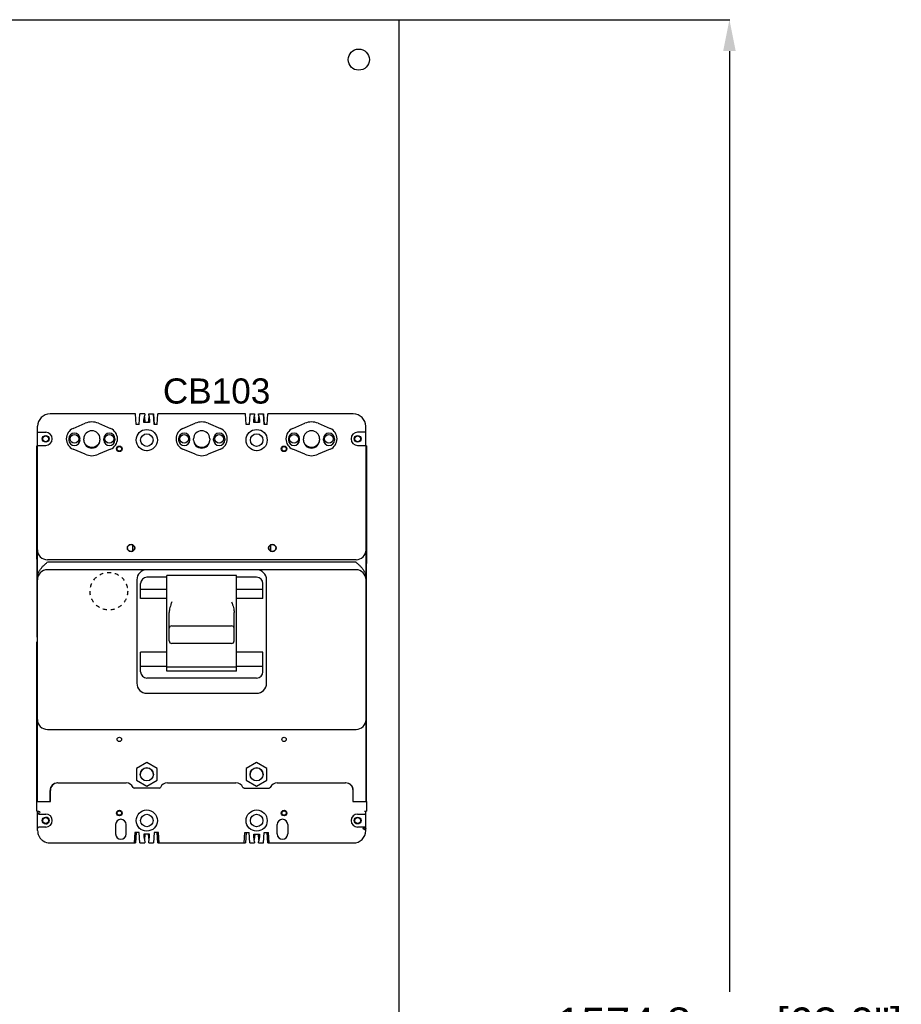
# Model space of a CAD drawing. Header units: inches. Extents: x 2954 to 6480, y 249 to 2776.
# Tile 59 of 105: x 3583 to 4144, y 1898 to 2525. Entities that reach past the tile are written whole.
import ezdxf
from ezdxf.enums import TextEntityAlignment as Align

# ---------------------------------------------------------------- set-up
doc = ezdxf.new("R2010")
doc.units = ezdxf.units.IN
doc.header["$MEASUREMENT"] = 0
doc.linetypes.add('HIDDEN', pattern=[0.2, 0.1, -0.1])
doc.layers.add('PWR_0300HP', color=7, linetype='Continuous')
doc.styles.get("Standard").update_dxf_attribs({"font": 'arial.ttf'})
doc.dimstyles.new('BILLSTYLE', dxfattribs={"dimtxt": 20, "dimasz": 20, "dimexe": 0.25, "dimexo": 0.25, "dimgap": 10, "dimtad": 0, "dimtih": 1, "dimtoh": 1, "dimdec": 1, "dimzin": 4, "dimdsep": 46, "dimtxsty": 'Standard', "dimblk": '_FILLED', "dimcen": 0, "dimadec": 0, "dimazin": 0, "dimtfac": 1, "dimtdec": 1, "dimtofl": 0, "dimtmove": 0, "dimatfit": 3, "dimldrblk": '_FILLED', "dimfxl": 1, "dimtolj": 1, "dimtzin": 4, "dimarcsym": 0})

# ---------------------------------------------------------------- blocks, each defined once
blk = doc.blocks.new('_FILLED')
at = {"color": 0, "linetype": 'ByBlock'}
blk.add_solid([(0, 0), (-1, 0.2), (-1, -0.2)], dxfattribs=at)
blk = doc.blocks.new('*D71')
at = {"color": 0, "lineweight": -2, "transparency": 16777216}
for p, q in [((3824.23, 2524.7), (4034.61, 2524.7)), ((4034.36, 2504.7), (4034.36, 1906.17)), ((4034.36, 969.9), (4034.36, 1860.54)), ((3824.23, 949.9), (4034.61, 949.9))]:
    blk.add_line(p, q, dxfattribs=at)
at = {"layer": 'DEFPOINTS', "color": 0, "transparency": 16777216}
for p in [(3823.98, 2524.7), (3823.98, 949.9), (4034.36, 949.9)]:
    blk.add_point(p, dxfattribs=at)
at = {"color": 0, "lineweight": -2, "transparency": 16777216, "xscale": 20, "yscale": 20, "zscale": 20}
for p, rotation in [((4034.36, 2524.7), 90), ((4034.36, 949.9), 270)]:
    blk.add_blockref('_FILLED', p, dxfattribs=dict(at, rotation=rotation))
at = {"color": 0, "transparency": 16777216, "insert": (4034.36, 1896.17), "char_height": 20, "attachment_point": 2}
blk.add_mtext('\\A1;1574.8mm [62.0"]', dxfattribs=at)
blk = doc.blocks.new('eatonlfrontal')
at = {"color": 4, "linetype": 'Continuous'}
for p, q in [((-444.11, 2330.64), (-498.51, 2330.64)), ((-443.7, 2323.88), (-444.11, 2330.64)), ((-441.74, 2323.88), (-441.34, 2330.64)), ((-438.26, 2330.64), (-441.34, 2330.64)), ((-438.26, 2330.64), (-438.26, 2329.82)), ((-435.72, 2329.82), (-435.72, 2330.64)), ((-435.72, 2330.64), (-432.63, 2330.64)), ((-432.24, 2323.88), (-432.65, 2330.64)), ((-432.63, 2330.64), (-432.22, 2323.88)), ((-430.29, 2323.88), (-429.88, 2330.64)), ((-374.26, 2330.64), (-429.88, 2330.64)), ((-373.85, 2323.88), (-374.26, 2330.64)), ((-371.49, 2330.64), (-371.89, 2323.88)), ((-371.49, 2330.64), (-368.41, 2330.64)), ((-368.41, 2330.64), (-368.41, 2329.82)), ((-365.87, 2329.82), (-365.87, 2330.64)), ((-365.87, 2330.64), (-362.78, 2330.64)), ((-362.39, 2323.88), (-362.8, 2330.64)), ((-362.78, 2330.64), (-362.37, 2323.88)), ((-360.44, 2323.88), (-360.03, 2330.64)), ((-305.63, 2330.64), (-360.03, 2330.64)), ((-483.84, 2321.33), (-476.13, 2324.62)), ((-467.72, 2324.62), (-459.98, 2321.33)), ((-438.79, 2326.65), (-438.26, 2329.82)), ((-438.79, 2325.07), (-438.79, 2326.65)), ((-435.2, 2325.07), (-438.79, 2325.07)), ((-438.43, 2328.79), (-438.16, 2325.07)), ((-435.8, 2325.07), (-435.54, 2328.68)), ((-435.72, 2329.82), (-435.2, 2326.65)), ((-435.2, 2326.65), (-435.2, 2325.07)), ((-414.01, 2321.33), (-406.27, 2324.62)), ((-397.87, 2324.62), (-390.13, 2321.33)), ((-368.94, 2326.65), (-368.41, 2329.82)), ((-368.94, 2325.07), (-368.94, 2326.65)), ((-365.35, 2325.07), (-368.94, 2325.07)), ((-368.58, 2328.79), (-368.31, 2325.07)), ((-365.95, 2325.07), (-365.69, 2328.68)), ((-365.87, 2329.82), (-365.35, 2326.65)), ((-365.35, 2326.65), (-365.35, 2325.07)), ((-344.16, 2321.33), (-336.42, 2324.62)), ((-328.01, 2324.62), (-320.3, 2321.33)), ((-506.44, 2310.32), (-506.44, 2322.71)), ((-506.44, 2318.95), (-501.31, 2318.95)), ((-441.74, 2323.88), (-443.7, 2323.88)), ((-430.29, 2323.88), (-432.24, 2323.88)), ((-371.89, 2323.88), (-373.85, 2323.88)), ((-360.44, 2323.88), (-362.39, 2323.88)), ((-297.7, 2318.95), (-302.86, 2318.95)), ((-297.7, 2310.32), (-297.7, 2322.71)), ((-486.61, 2314.76), (-486.61, 2314)), ((-479.48, 2314), (-479.48, 2314.76)), ((-477.08, 2314), (-477.08, 2314.76)), ((-466.76, 2314.76), (-466.76, 2314)), ((-464.36, 2314), (-464.36, 2314.76)), ((-457.23, 2314.76), (-457.23, 2314)), ((-416.76, 2314.76), (-416.76, 2314)), ((-409.63, 2314), (-409.63, 2314.76)), ((-407.23, 2314), (-407.23, 2314.76)), ((-396.91, 2314.76), (-396.91, 2314)), ((-394.51, 2314), (-394.51, 2314.76)), ((-387.38, 2314.76), (-387.38, 2314)), ((-346.91, 2314.76), (-346.91, 2314)), ((-339.78, 2314), (-339.78, 2314.76)), ((-337.38, 2314), (-337.38, 2314.76)), ((-327.06, 2314.76), (-327.06, 2314)), ((-324.66, 2314), (-324.66, 2314.76)), ((-317.53, 2314.76), (-317.53, 2314)), ((-506.84, 2304.23), (-506.84, 2310.32)), ((-506.84, 2310.32), (-506.59, 2310.32)), ((-506.59, 2083.93), (-506.59, 2310.32)), ((-506.59, 2310.32), (-506.44, 2310.32)), ((-506.44, 2310.57), (-501.31, 2310.57)), ((-476.13, 2304.9), (-483.84, 2308.2)), ((-459.98, 2308.19), (-467.72, 2304.9)), ((-436.58, 2307.22), (-437.09, 2307.22)), ((-406.27, 2304.9), (-414.01, 2308.19)), ((-390.13, 2308.19), (-397.87, 2304.9)), ((-366.73, 2307.22), (-367.24, 2307.22)), ((-336.42, 2304.9), (-344.16, 2308.19)), ((-320.3, 2308.2), (-328.01, 2304.9)), ((-302.86, 2310.57), (-297.7, 2310.57)), ((-297.7, 2310.32), (-297.55, 2310.32)), ((-297.55, 2083.93), (-297.55, 2310.32)), ((-297.29, 2310.32), (-297.55, 2310.32)), ((-297.55, 2307.02), (-297.29, 2307.02)), ((-297.29, 2310.32), (-297.29, 2307.02)), ((-297.29, 2307.02), (-297.29, 2235.39)), ((-506.84, 2301.45), (-506.84, 2304.23)), ((-506.84, 2304.23), (-506.59, 2304.23)), ((-506.84, 2238.25), (-506.84, 2301.45)), ((-445.94, 2243.24), (-445.94, 2247.35)), ((-358.2, 2247.35), (-358.2, 2243.24)), ((-506.84, 2238.25), (-506.84, 2235.39)), ((-506.84, 2238.25), (-506.59, 2238.25)), ((-303.9, 2237.8), (-500.24, 2237.8)), ((-506.84, 2235.39), (-506.84, 2188.55)), ((-506.84, 2235.39), (-506.59, 2235.39)), ((-303.9, 2236.26), (-500.24, 2236.26)), ((-303.9, 2231.45), (-500.24, 2231.45)), ((-297.29, 2235.39), (-297.55, 2235.39)), ((-297.29, 2188.55), (-297.29, 2235.39)), ((-443.34, 2225.1), (-443.34, 2159.21)), ((-424.29, 2226.7), (-436.99, 2226.7)), ((-424.29, 2167.01), (-424.29, 2227.84)), ((-379.84, 2227.84), (-424.29, 2227.84)), ((-379.84, 2167.01), (-379.84, 2227.84)), ((-367.14, 2226.7), (-379.84, 2226.7)), ((-360.79, 2159.21), (-360.79, 2225.1)), ((-297.29, 2226.27), (-297.55, 2226.27)), ((-440.96, 2213.16), (-440.96, 2222.74)), ((-440.96, 2219.16), (-424.29, 2219.16)), ((-379.84, 2219.16), (-363.18, 2219.16)), ((-363.18, 2213.16), (-363.18, 2222.74)), ((-297.55, 2223.09), (-297.29, 2223.09)), ((-424.29, 2213.16), (-440.96, 2213.16)), ((-363.18, 2213.16), (-379.84, 2213.16)), ((-422.71, 2186.14), (-422.71, 2204.27)), ((-381.43, 2186.14), (-381.43, 2204.27)), ((-421.13, 2195.79), (-383.01, 2195.79)), ((-297.29, 2083.93), (-297.29, 2188.55)), ((-506.84, 2077.91), (-506.84, 2185.68)), ((-383.01, 2184.56), (-421.13, 2184.56)), ((-440.96, 2166.48), (-440.96, 2179.02)), ((-424.29, 2179.02), (-440.96, 2179.02)), ((-363.18, 2179.02), (-379.84, 2179.02)), ((-363.18, 2166.48), (-363.18, 2179.02)), ((-440.96, 2170.06), (-424.29, 2170.06)), ((-379.84, 2169.54), (-424.29, 2169.54)), ((-379.84, 2170.06), (-363.18, 2170.06)), ((-367.14, 2162.51), (-436.99, 2162.51)), ((-379.84, 2167.01), (-424.29, 2167.01)), ((-436.99, 2152.86), (-367.14, 2152.86)), ((-500.24, 2129.85), (-303.9, 2129.85)), ((-436.99, 2108.84), (-443.55, 2105.06)), ((-443.55, 2105.06), (-443.55, 2097.49)), ((-430.44, 2105.06), (-436.99, 2108.84)), ((-430.44, 2097.49), (-430.44, 2105.06)), ((-367.14, 2108.84), (-373.7, 2105.06)), ((-373.7, 2105.06), (-373.7, 2097.49)), ((-360.59, 2105.06), (-367.14, 2108.84)), ((-360.59, 2097.49), (-360.59, 2105.06)), ((-497.32, 2094.15), (-497.32, 2093.91)), ((-493.53, 2095.84), (-450.1, 2095.84)), ((-443.55, 2097.49), (-436.99, 2093.71)), ((-436.99, 2093.71), (-430.44, 2097.49)), ((-423.89, 2095.84), (-380.25, 2095.84)), ((-373.7, 2097.49), (-367.14, 2093.71)), ((-367.14, 2093.71), (-360.59, 2097.49)), ((-354.04, 2095.84), (-310.6, 2095.84)), ((-306.82, 2093.91), (-306.82, 2094.24)), ((-498.51, 2083.93), (-498.51, 2091.06)), ((-498.31, 2088.3), (-498.51, 2088.3)), ((-498.51, 2088.17), (-498.31, 2088.17)), ((-498.31, 2083.93), (-498.31, 2091.06)), ((-428.99, 2092.46), (-445, 2092.46)), ((-375.15, 2092.46), (-359.14, 2092.46)), ((-305.83, 2091.06), (-305.83, 2083.93)), ((-305.63, 2088.3), (-305.83, 2088.3)), ((-305.83, 2088.17), (-305.63, 2088.17)), ((-305.63, 2083.93), (-305.63, 2091.06)), ((-506.84, 2083.93), (-506.61, 2083.93)), ((-506.59, 2083.93), (-506.03, 2083.93)), ((-506.03, 2083.93), (-498.31, 2083.93)), ((-498.31, 2086.03), (-498.51, 2086.03)), ((-498.51, 2085.93), (-498.31, 2085.93)), ((-305.63, 2086.03), (-305.83, 2086.03)), ((-305.83, 2085.93), (-305.63, 2085.93)), ((-305.83, 2083.93), (-298.11, 2083.93)), ((-298.11, 2083.93), (-297.55, 2083.93)), ((-297.55, 2083.93), (-297.29, 2083.93)), ((-297.29, 2083.93), (-297.29, 2077.91)), ((-506.84, 2077.91), (-505.63, 2077.91)), ((-506.44, 2065.51), (-506.44, 2077.91)), ((-505.63, 2076.84), (-505.63, 2076.03)), ((-505.63, 2076.03), (-501.28, 2076.03)), ((-302.86, 2076.03), (-298.51, 2076.03)), ((-298.51, 2077.91), (-297.29, 2077.91)), ((-297.7, 2065.51), (-297.7, 2077.91)), ((-501.28, 2067.7), (-505.63, 2067.7)), ((-456.81, 2069.3), (-456.81, 2063.33)), ((-450.1, 2063.33), (-450.1, 2069.3)), ((-354.04, 2063.33), (-354.04, 2069.3)), ((-347.33, 2069.3), (-347.33, 2063.33)), ((-298.51, 2067.7), (-302.86, 2067.7)), ((-298.51, 2066.88), (-298.51, 2067.7)), ((-444.54, 2064.34), (-444.94, 2057.59)), ((-441.77, 2064.34), (-444.54, 2064.34)), ((-443.73, 2064.34), (-444.13, 2057.59)), ((-441.36, 2057.59), (-441.77, 2064.34)), ((-435.22, 2063.15), (-438.8, 2063.15)), ((-438.8, 2063.15), (-438.8, 2061.57)), ((-438.8, 2061.57), (-438.26, 2058.4)), ((-438.19, 2063.15), (-438.45, 2059.52)), ((-435.56, 2059.45), (-435.83, 2063.15)), ((-435.72, 2058.4), (-435.22, 2061.57)), ((-435.22, 2061.57), (-435.22, 2063.15)), ((-432.22, 2064.34), (-432.63, 2057.59)), ((-429.45, 2064.34), (-432.22, 2064.34)), ((-429.88, 2057.59), (-430.29, 2064.34)), ((-429.04, 2057.59), (-429.45, 2064.34)), ((-375.09, 2057.59), (-374.69, 2064.34)), ((-374.69, 2064.34), (-371.92, 2064.34)), ((-373.88, 2064.34), (-374.28, 2057.59)), ((-371.51, 2057.59), (-371.92, 2064.34)), ((-368.92, 2063.15), (-365.34, 2063.15)), ((-368.92, 2061.52), (-368.92, 2063.15)), ((-368.41, 2058.4), (-368.92, 2061.52)), ((-368.34, 2063.15), (-368.6, 2059.55)), ((-365.7, 2059.41), (-365.98, 2063.15)), ((-365.34, 2061.52), (-365.87, 2058.4)), ((-365.34, 2063.15), (-365.34, 2061.52)), ((-362.78, 2057.59), (-362.37, 2064.34)), ((-362.37, 2064.34), (-359.6, 2064.34)), ((-360.03, 2057.59), (-360.44, 2064.34)), ((-359.19, 2057.59), (-359.6, 2064.34)), ((-498.51, 2057.59), (-444.13, 2057.59)), ((-441.36, 2057.59), (-438.26, 2057.59)), ((-438.26, 2058.4), (-438.26, 2057.59)), ((-435.72, 2057.59), (-435.72, 2058.4)), ((-435.72, 2057.59), (-432.63, 2057.59)), ((-429.88, 2057.59), (-374.28, 2057.59)), ((-371.51, 2057.59), (-368.41, 2057.59)), ((-368.41, 2058.4), (-368.41, 2057.59)), ((-365.87, 2057.59), (-365.87, 2058.4)), ((-365.87, 2057.59), (-362.78, 2057.59)), ((-360.03, 2057.59), (-305.63, 2057.59))]:
    blk.add_line(p, q, dxfattribs=at)
for points in [[(-506.44, 2076.84), (-506.38, 2076.53), (-506.2, 2076.27), (-505.94, 2076.09), (-505.63, 2076.03)], [(-297.7, 2066.88), (-297.76, 2067.19), (-297.94, 2067.46), (-298.2, 2067.63), (-298.51, 2067.7)]]:
    blk.add_lwpolyline(points, dxfattribs=at)
for centre, radius in [((-436.99, 2313.95), 6.74), ((-367.14, 2313.95), 6.74), ((-501.31, 2314.76), 2.16), ((-501.31, 2314.76), 1.85), ((-483.04, 2314.76), 2.78), ((-460.82, 2314.76), 2.78), ((-436.99, 2313.95), 3.98), ((-413.19, 2314.76), 2.78), ((-390.97, 2314.76), 2.78), ((-367.14, 2313.95), 3.98), ((-343.34, 2314.76), 2.78), ((-321.12, 2314.76), 2.78), ((-302.86, 2314.76), 2.16), ((-302.86, 2314.76), 1.85), ((-454.44, 2308.39), 1.78), ((-454.44, 2308.39), 1.4), ((-349.67, 2308.39), 1.78), ((-349.67, 2308.39), 1.4), ((-447, 2245.29), 2.35), ((-447, 2245.29), 2.16), ((-357.14, 2245.29), 2.35), ((-357.14, 2245.29), 2.16), ((-454.44, 2123.5), 1.4), ((-349.67, 2123.5), 1.4), ((-436.99, 2101.27), 4.17), ((-367.14, 2101.27), 4.17), ((-501.28, 2071.86), 2.16), ((-501.31, 2071.86), 1.85), ((-454.44, 2076.64), 1.78), ((-454.44, 2076.64), 1.4), ((-436.99, 2071.86), 6.74), ((-436.99, 2071.86), 3.98), ((-367.14, 2071.86), 6.74), ((-367.14, 2071.86), 3.98), ((-349.69, 2076.64), 1.78), ((-349.69, 2076.64), 1.4), ((-302.86, 2071.86), 2.16), ((-302.86, 2071.86), 1.85), ((-298.51, 2066.88), 0.813)]:
    blk.add_circle(centre, radius, dxfattribs=at)
at = {"color": 1, "linetype": 'HIDDEN', "ltscale": 25.1}
blk.add_circle((-461.09, 2217.77), 11.95, dxfattribs=at)
at = {"color": 4, "linetype": 'Continuous'}
for centre, radius, start, end in [((-498.51, 2322.71), 7.92, 90, 180), ((-305.63, 2322.71), 7.92, 0, 90), ((-471.92, 2314.76), 10.72, 66.94176, 113.1262), ((-402.07, 2314.76), 10.72, 66.94176, 113.05824), ((-332.22, 2314.76), 10.72, 66.8738, 113.05824), ((-501.31, 2314.76), 4.19, 270, 90), ((-481.04, 2314.76), 7.14, 113.1262, 246.8738), ((-483.04, 2314.76), 3.57, 0, 180), ((-471.92, 2314.76), 5.16, 0, 180), ((-460.79, 2314.76), 3.57, 0, 180), ((-462.78, 2314.76), 7.14, 293.05824, 66.94176), ((-411.21, 2314.76), 7.14, 113.05824, 246.94176), ((-413.19, 2314.76), 3.57, 0, 180), ((-402.07, 2314.76), 5.16, 0, 180), ((-390.94, 2314.76), 3.57, 0, 180), ((-392.93, 2314.76), 7.14, 293.05824, 66.94176), ((-341.36, 2314.76), 7.14, 113.05824, 246.94176), ((-343.34, 2314.76), 3.57, 0, 180), ((-332.22, 2314.76), 5.16, 0, 180), ((-321.09, 2314.76), 3.57, 0, 180), ((-323.1, 2314.76), 7.14, 293.1262, 66.8738), ((-302.86, 2314.76), 4.19, 90, 270), ((-483.04, 2314), 3.57, 180, 0), ((-471.92, 2314), 5.16, 180, 0), ((-471.94, 2314.76), 5.36, 200.50391, 342.48208), ((-460.79, 2314), 3.57, 180, 0), ((-413.19, 2314), 3.57, 180, 0), ((-402.07, 2314), 5.16, 180, 0), ((-402.09, 2314.76), 5.36, 200.50391, 342.48208), ((-390.94, 2314), 3.57, 180, 0), ((-343.34, 2314), 3.57, 180, 0), ((-332.22, 2314), 5.16, 180, 0), ((-332.24, 2314.76), 5.36, 200.50391, 342.48208), ((-321.09, 2314), 3.57, 180, 0), ((-471.92, 2314.76), 10.72, 246.8738, 293.05824), ((-402.07, 2314.76), 10.72, 246.94176, 293.05824), ((-332.22, 2314.76), 10.72, 246.94176, 293.1262), ((-500.24, 2244.15), 6.35, 180, 270), ((-303.9, 2244.15), 6.35, 270, 0), ((-500.24, 2225.1), 6.35, 90, 180), ((-436.99, 2225.1), 6.35, 90, 180), ((-367.14, 2225.1), 6.35, 0, 90), ((-303.9, 2225.1), 6.35, 0, 90), ((-436.99, 2222.74), 3.96, 90, 180), ((-367.14, 2222.74), 3.96, 0, 90), ((-421.13, 2194.21), 1.57, 90, 180), ((-383.01, 2194.21), 1.57, 0, 90), ((-421.13, 2186.14), 1.57, 180, 270), ((-383.01, 2186.14), 1.57, 270, 0), ((-436.99, 2166.48), 3.96, 180, 270), ((-367.14, 2166.48), 3.96, 270, 0), ((-436.99, 2159.21), 6.35, 180, 270), ((-367.14, 2159.21), 6.35, 270, 0), ((-500.24, 2136.2), 6.35, 180, 270), ((-303.9, 2136.2), 6.35, 270, 0), ((-436.99, 2101.22), 4.17, 0.3497, 179.6503), ((-367.14, 2101.22), 4.17, 0.3497, 179.6503), ((-493.74, 2091.06), 4.78, 90, 180), ((-493.53, 2091.06), 4.78, 90, 180), ((-450.1, 2091.06), 4.78, 22.94879, 90), ((-445, 2093.22), 0.762, 202.94879, 270), ((-428.99, 2093.22), 0.762, 270, 337.05121), ((-423.89, 2091.06), 4.78, 90, 157.05121), ((-380.25, 2091.06), 4.78, 22.90477, 90), ((-354.04, 2091.06), 4.78, 90, 157.09523), ((-310.6, 2091.06), 4.78, 0, 90), ((-310.4, 2091.06), 4.78, 0, 90), ((-505.63, 2076.84), 0.813, 0, 180), ((-501.31, 2071.86), 2.16, 270.33054, 89.66956), ((-501.28, 2071.86), 4.17, 270, 90), ((-302.86, 2071.86), 4.17, 90, 270), ((-298.51, 2076.84), 0.813, 270, 0), ((-505.63, 2066.88), 0.813, 90, 180), ((-453.45, 2069.3), 3.35, 0, 180), ((-350.69, 2069.3), 3.35, 0, 180), ((-498.51, 2065.51), 7.92, 180, 193.17872), ((-498.51, 2065.51), 7.92, 193.17872, 193.9519), ((-498.51, 2065.51), 7.92, 193.9519, 209.37981), ((-498.51, 2065.51), 7.92, 209.37981, 211.46637), ((-498.51, 2065.51), 7.92, 211.46637, 220.45878), ((-453.45, 2063.33), 3.35, 180, 0), ((-350.69, 2063.33), 3.35, 180, 0), ((-305.63, 2065.51), 7.92, 270, 0), ((-498.51, 2065.51), 7.92, 220.45878, 222.22601), ((-498.51, 2065.51), 7.92, 222.22601, 227.77399), ((-498.51, 2065.51), 7.92, 227.77399, 230.60944), ((-498.51, 2065.51), 7.92, 230.60944, 232.45834), ((-498.51, 2065.51), 7.92, 232.45834, 232.52846), ((-498.51, 2065.51), 7.92, 232.52846, 236.62358), ((-498.51, 2065.51), 7.92, 236.62358, 270)]:
    blk.add_arc(centre, radius, start, end, dxfattribs=at)
for points in [[(-506.59, 2226.18), (-506.52, 2227.22), (-506.33, 2228.23), (-506.03, 2229.18), (-505.63, 2230.09), (-505.17, 2230.95), (-504.64, 2231.75), (-504.06, 2232.5), (-503.45, 2233.21), (-502.82, 2233.88), (-502.16, 2234.51), (-501.51, 2235.11), (-500.85, 2235.69), (-500.26, 2236.27)], [(-303.92, 2236.25), (-302.49, 2234.98), (-301.08, 2233.63), (-299.76, 2232.11), (-298.64, 2230.36), (-297.85, 2228.38), (-297.55, 2226.18)], [(-421.13, 2210.99), (-421.75, 2209.12), (-422.25, 2207.38), (-422.59, 2205.76), (-422.71, 2204.27)], [(-383.01, 2210.99), (-382.39, 2209.12), (-381.88, 2207.38), (-381.55, 2205.76), (-381.43, 2204.27)], [(-375.44, 2092.52), (-375.68, 2092.68), (-375.85, 2092.92)], [(-375.15, 2092.46), (-375.44, 2092.52)], [(-358.85, 2092.52), (-359.14, 2092.46)], [(-358.61, 2092.68), (-358.85, 2092.52)], [(-358.44, 2092.92), (-358.61, 2092.68)]]:
    blk.add_spline(points, degree=3, dxfattribs=at)

msp = doc.modelspace()

# ---------------------------------------------------------------- linework, layer by layer
msp.add_lwpolyline([(3163.58, 2524.7), (3823.98, 2524.7), (3823.98, 949.9), (3163.58, 949.9)], close=True)
msp.add_circle((3798.58, 2499.3), 6.74)

# ---------------------------------------------------------------- block references
at = {"ltscale": 25.1}
msp.add_blockref('eatonlfrontal', (4100.72, -56.74), dxfattribs=at)

# ---------------------------------------------------------------- texts
at = {"layer": 'PWR_0300HP', "lineweight": 15}
msp.add_text('CB103', height=16, dxfattribs=at).set_placement((3708.15, 2288.46), align=Align.MIDDLE)

# ---------------------------------------------------------------- dimensions: what is measured, and where the dimension line sits
dim = msp.add_linear_dim(base=(4034.36, 949.9), p1=(3823.98, 2524.7), p2=(3823.98, 949.9), angle=90, dimstyle='BILLSTYLE', override={"dimpost": 'mm'})
dim.commit()
dim.dimension.update_dxf_attribs({"geometry": '*D71', "text_midpoint": (4034.36, 1883.35), "dimtype": 160})

doc.saveas('drawing.dxf')
